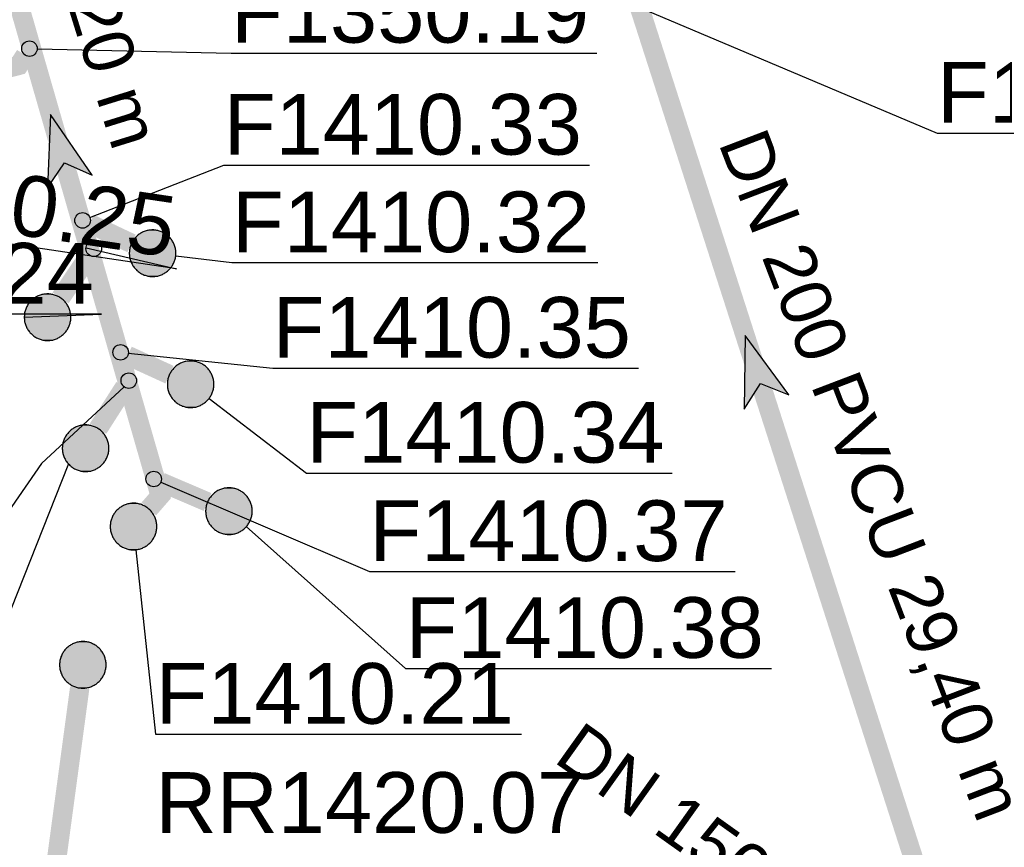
# Model space of a CAD drawing. Extents: x 356718 to 357658, y 5762241 to 5762615.
# Tile 148 of 157: x 357338 to 357351, y 5762483 to 5762493. Entities that reach past the tile are written whole.
import ezdxf
from ezdxf.enums import TextEntityAlignment as Align

# ---------------------------------------------------------------- set-up
doc = ezdxf.new("R2010")
doc.units = 0
doc.header["$MEASUREMENT"] = 0
for name, pattern in [('AUSGEZOGEN', [0]), ('GESTRICHELT2', [4, 2, -2]), ('STRICHPUNKT', [5, 2, -1, 1, -1])]:
    doc.linetypes.add(name, pattern=pattern)
doc.layers.get('0').update_dxf_attribs({"linetype": 'AUSGEZOGEN'})
for name, color, linetype, true_color in [('111_00131_Symbol', 7, 'AUSGEZOGEN', 0x000000), ('114_00133_Schachtnummer', 7, 'AUSGEZOGEN', 0x000000), ('121_10397_Haltungen_Regenwasser', 5, 'GESTRICHELT2', 0x0000ff), ('121_10398_Haltungen_Schmutzwass', 7, 'AUSGEZOGEN', 0x800000), ('121_10399_Haltungen_Mischwasser', 6, 'STRICHPUNKT', 0xff00ff), ('123_00137_Fliessrichtungspfeil', 7, 'AUSGEZOGEN', 0x000000), ('124_00118_Standard__Laenge___10', 7, 'AUSGEZOGEN', 0x000000), ('124_10626_Standard__Laenge____1', 7, 'AUSGEZOGEN', 0x000000)]:
    doc.layers.add(name, color=color, linetype=linetype, true_color=true_color)
doc.styles.add('ARIAL', font='arial.ttf', dxfattribs={"height": 1.5})

# ---------------------------------------------------------------- blocks, each defined once
blk = doc.blocks.new('RR')
at = {"color": 0, "linetype": 'AUSGEZOGEN'}
blk.add_lwpolyline([(0.3, 0), (0.3, 0.013), (0.299, 0.025), (0.298, 0.038), (0.296, 0.05), (0.293, 0.063), (0.29, 0.075), (0.287, 0.087), (0.283, 0.099), (0.279, 0.111), (0.274, 0.123), (0.268, 0.134), (0.262, 0.145), (0.256, 0.156), (0.249, 0.167), (0.242, 0.177), (0.234, 0.187), (0.226, 0.197), (0.218, 0.206), (0.209, 0.215), (0.199, 0.224), (0.19, 0.232), (0.18, 0.24), (0.17, 0.247), (0.159, 0.254), (0.148, 0.261), (0.137, 0.267), (0.126, 0.272), (0.114, 0.277), (0.102, 0.282), (0.09, 0.286), (0.078, 0.29), (0.066, 0.293), (0.053, 0.295), (0.041, 0.297), (0.028, 0.299), (0.016, 0.3), (0.003, 0.3), (-0.009, 0.3), (-0.022, 0.299), (-0.035, 0.298), (-0.047, 0.296), (-0.06, 0.294), (-0.072, 0.291), (-0.084, 0.288), (-0.096, 0.284), (-0.108, 0.28), (-0.12, 0.275), (-0.131, 0.27), (-0.143, 0.264), (-0.154, 0.258), (-0.164, 0.251), (-0.175, 0.244), (-0.185, 0.236), (-0.195, 0.228), (-0.204, 0.22), (-0.213, 0.211), (-0.222, 0.202), (-0.23, 0.192), (-0.238, 0.182), (-0.246, 0.172), (-0.253, 0.162), (-0.259, 0.151), (-0.265, 0.14), (-0.271, 0.129), (-0.276, 0.117), (-0.281, 0.105), (-0.285, 0.093), (-0.289, 0.081), (-0.292, 0.069), (-0.295, 0.057), (-0.297, 0.044), (-0.298, 0.032), (-0.299, 0.019), (-0.3, 0.006), (-0.3, -0.006), (-0.299, -0.019), (-0.298, -0.032), (-0.297, -0.044), (-0.295, -0.057), (-0.292, -0.069), (-0.289, -0.081), (-0.285, -0.093), (-0.281, -0.105), (-0.276, -0.117), (-0.271, -0.129), (-0.265, -0.14), (-0.259, -0.151), (-0.253, -0.162), (-0.246, -0.172), (-0.238, -0.182), (-0.23, -0.192), (-0.222, -0.202), (-0.213, -0.211), (-0.204, -0.22), (-0.195, -0.228), (-0.185, -0.236), (-0.175, -0.244), (-0.164, -0.251), (-0.154, -0.258), (-0.143, -0.264), (-0.131, -0.27), (-0.12, -0.275), (-0.108, -0.28), (-0.096, -0.284), (-0.084, -0.288), (-0.072, -0.291), (-0.06, -0.294), (-0.047, -0.296), (-0.035, -0.298), (-0.022, -0.299), (-0.009, -0.3), (0.003, -0.3), (0.016, -0.3), (0.028, -0.299), (0.041, -0.297), (0.053, -0.295), (0.066, -0.293), (0.078, -0.29), (0.09, -0.286), (0.102, -0.282), (0.114, -0.277), (0.126, -0.272), (0.137, -0.267), (0.148, -0.261), (0.159, -0.254), (0.17, -0.247), (0.18, -0.24), (0.19, -0.232), (0.199, -0.224), (0.209, -0.215), (0.218, -0.206), (0.226, -0.197), (0.234, -0.187), (0.242, -0.177), (0.249, -0.167), (0.256, -0.156), (0.262, -0.145), (0.268, -0.134), (0.274, -0.123), (0.279, -0.111), (0.283, -0.099), (0.287, -0.087), (0.29, -0.075), (0.293, -0.063), (0.296, -0.05), (0.298, -0.038), (0.299, -0.025), (0.3, -0.013), (0.3, 0), (0.3, 0)], close=True, dxfattribs=at)
blk.add_lwpolyline([(0.3, 0), (0.3, 0.013), (0.299, 0.025), (0.298, 0.038), (0.296, 0.05), (0.293, 0.063), (0.29, 0.075), (0.287, 0.087), (0.283, 0.099), (0.279, 0.111), (0.274, 0.123), (0.268, 0.134), (0.262, 0.145), (0.256, 0.156), (0.249, 0.167), (0.242, 0.177), (0.234, 0.187), (0.226, 0.197), (0.218, 0.206), (0.209, 0.215), (0.199, 0.224), (0.19, 0.232), (0.18, 0.24), (0.17, 0.247), (0.159, 0.254), (0.148, 0.261), (0.137, 0.267), (0.126, 0.272), (0.114, 0.277), (0.102, 0.282), (0.09, 0.286), (0.078, 0.29), (0.066, 0.293), (0.053, 0.295), (0.041, 0.297), (0.028, 0.299), (0.016, 0.3), (0.003, 0.3), (-0.009, 0.3), (-0.022, 0.299), (-0.035, 0.298), (-0.047, 0.296), (-0.06, 0.294), (-0.072, 0.291), (-0.084, 0.288), (-0.096, 0.284), (-0.108, 0.28), (-0.12, 0.275), (-0.131, 0.27), (-0.143, 0.264), (-0.154, 0.258), (-0.164, 0.251), (-0.175, 0.244), (-0.185, 0.236), (-0.195, 0.228), (-0.204, 0.22), (-0.213, 0.211), (-0.222, 0.202), (-0.23, 0.192), (-0.238, 0.182), (-0.246, 0.172), (-0.253, 0.162), (-0.259, 0.151), (-0.265, 0.14), (-0.271, 0.129), (-0.276, 0.117), (-0.281, 0.105), (-0.285, 0.093), (-0.289, 0.081), (-0.292, 0.069), (-0.295, 0.057), (-0.297, 0.044), (-0.298, 0.032), (-0.299, 0.019), (-0.3, 0.006), (-0.3, -0.006), (-0.299, -0.019), (-0.298, -0.032), (-0.297, -0.044), (-0.295, -0.057), (-0.292, -0.069), (-0.289, -0.081), (-0.285, -0.093), (-0.281, -0.105), (-0.276, -0.117), (-0.271, -0.129), (-0.265, -0.14), (-0.259, -0.151), (-0.253, -0.162), (-0.246, -0.172), (-0.238, -0.182), (-0.23, -0.192), (-0.222, -0.202), (-0.213, -0.211), (-0.204, -0.22), (-0.195, -0.228), (-0.185, -0.236), (-0.175, -0.244), (-0.164, -0.251), (-0.154, -0.258), (-0.143, -0.264), (-0.131, -0.27), (-0.12, -0.275), (-0.108, -0.28), (-0.096, -0.284), (-0.084, -0.288), (-0.072, -0.291), (-0.06, -0.294), (-0.047, -0.296), (-0.035, -0.298), (-0.022, -0.299), (-0.009, -0.3), (0.003, -0.3), (0.016, -0.3), (0.028, -0.299), (0.041, -0.297), (0.053, -0.295), (0.066, -0.293), (0.078, -0.29), (0.09, -0.286), (0.102, -0.282), (0.114, -0.277), (0.126, -0.272), (0.137, -0.267), (0.148, -0.261), (0.159, -0.254), (0.17, -0.247), (0.18, -0.24), (0.19, -0.232), (0.199, -0.224), (0.209, -0.215), (0.218, -0.206), (0.226, -0.197), (0.234, -0.187), (0.242, -0.177), (0.249, -0.167), (0.256, -0.156), (0.262, -0.145), (0.268, -0.134), (0.274, -0.123), (0.279, -0.111), (0.283, -0.099), (0.287, -0.087), (0.29, -0.075), (0.293, -0.063), (0.296, -0.05), (0.298, -0.038), (0.299, -0.025), (0.3, -0.013), (0.3, 0), (0.3, 0)], close=True, dxfattribs=at)
at = {"color": 0}
for points in [[(-0.164, 0.251), (0.164, 0.251), (-0.159, 0.254)], [(-0.164, 0.251), (0.164, 0.251), (-0.159, 0.254)], [(-0.159, 0.254), (0.159, 0.254), (-0.154, 0.258)], [(-0.159, 0.254), (0.159, 0.254), (-0.154, 0.258)], [(0.164, 0.251), (-0.159, 0.254), (0.159, 0.254)], [(0.164, 0.251), (-0.159, 0.254), (0.159, 0.254)], [(-0.154, 0.258), (0.154, 0.258), (-0.148, 0.261)], [(-0.154, 0.258), (0.154, 0.258), (-0.148, 0.261)], [(0.159, 0.254), (-0.154, 0.258), (0.154, 0.258)], [(0.159, 0.254), (-0.154, 0.258), (0.154, 0.258)], [(-0.148, 0.261), (0.148, 0.261), (-0.143, 0.264)], [(-0.148, 0.261), (0.148, 0.261), (-0.143, 0.264)], [(0.154, 0.258), (-0.148, 0.261), (0.148, 0.261)], [(0.154, 0.258), (-0.148, 0.261), (0.148, 0.261)], [(-0.143, 0.264), (0.142, 0.264), (-0.137, 0.267)], [(-0.143, 0.264), (0.142, 0.264), (-0.137, 0.267)], [(0.148, 0.261), (-0.143, 0.264), (0.142, 0.264)], [(0.148, 0.261), (-0.143, 0.264), (0.142, 0.264)], [(-0.137, 0.267), (0.137, 0.267), (-0.131, 0.27)], [(-0.137, 0.267), (0.137, 0.267), (-0.131, 0.27)], [(0.142, 0.264), (-0.137, 0.267), (0.137, 0.267)], [(0.142, 0.264), (-0.137, 0.267), (0.137, 0.267)], [(-0.131, 0.27), (0.131, 0.27), (-0.126, 0.272)], [(-0.131, 0.27), (0.131, 0.27), (-0.126, 0.272)], [(0.137, 0.267), (-0.131, 0.27), (0.131, 0.27)], [(0.137, 0.267), (-0.131, 0.27), (0.131, 0.27)], [(-0.126, 0.272), (0.126, 0.272), (-0.12, 0.275)], [(-0.126, 0.272), (0.126, 0.272), (-0.12, 0.275)], [(0.131, 0.27), (-0.126, 0.272), (0.126, 0.272)], [(0.131, 0.27), (-0.126, 0.272), (0.126, 0.272)], [(-0.12, 0.275), (0.12, 0.275), (-0.114, 0.277)], [(-0.12, 0.275), (0.12, 0.275), (-0.114, 0.277)], [(0.126, 0.272), (-0.12, 0.275), (0.12, 0.275)], [(0.126, 0.272), (-0.12, 0.275), (0.12, 0.275)], [(-0.114, 0.277), (0.114, 0.277), (-0.108, 0.28)], [(-0.114, 0.277), (0.114, 0.277), (-0.108, 0.28)], [(0.12, 0.275), (-0.114, 0.277), (0.114, 0.277)], [(0.12, 0.275), (-0.114, 0.277), (0.114, 0.277)], [(-0.108, 0.28), (0.108, 0.28), (-0.102, 0.282)], [(-0.108, 0.28), (0.108, 0.28), (-0.102, 0.282)], [(0.114, 0.277), (-0.108, 0.28), (0.108, 0.28)], [(0.114, 0.277), (-0.108, 0.28), (0.108, 0.28)], [(-0.102, 0.282), (0.102, 0.282), (-0.096, 0.284)], [(-0.102, 0.282), (0.102, 0.282), (-0.096, 0.284)], [(0.108, 0.28), (-0.102, 0.282), (0.102, 0.282)], [(0.108, 0.28), (-0.102, 0.282), (0.102, 0.282)], [(-0.096, 0.284), (0.096, 0.284), (-0.09, 0.286)], [(-0.096, 0.284), (0.096, 0.284), (-0.09, 0.286)], [(0.102, 0.282), (-0.096, 0.284), (0.096, 0.284)], [(0.102, 0.282), (-0.096, 0.284), (0.096, 0.284)], [(-0.09, 0.286), (0.09, 0.286), (-0.084, 0.288)], [(-0.09, 0.286), (0.09, 0.286), (-0.084, 0.288)], [(0.096, 0.284), (-0.09, 0.286), (0.09, 0.286)], [(0.096, 0.284), (-0.09, 0.286), (0.09, 0.286)], [(-0.084, 0.288), (0.084, 0.288), (-0.078, 0.29)], [(-0.084, 0.288), (0.084, 0.288), (-0.078, 0.29)], [(0.09, 0.286), (-0.084, 0.288), (0.084, 0.288)], [(0.09, 0.286), (-0.084, 0.288), (0.084, 0.288)], [(-0.078, 0.29), (0.078, 0.29), (-0.072, 0.291)], [(-0.078, 0.29), (0.078, 0.29), (-0.072, 0.291)], [(0.084, 0.288), (-0.078, 0.29), (0.078, 0.29)], [(0.084, 0.288), (-0.078, 0.29), (0.078, 0.29)], [(-0.072, 0.291), (0.072, 0.291), (-0.066, 0.293)], [(-0.072, 0.291), (0.072, 0.291), (-0.066, 0.293)], [(0.078, 0.29), (-0.072, 0.291), (0.072, 0.291)], [(0.078, 0.29), (-0.072, 0.291), (0.072, 0.291)], [(-0.066, 0.293), (0.066, 0.293), (-0.06, 0.294)], [(-0.066, 0.293), (0.066, 0.293), (-0.06, 0.294)], [(0.072, 0.291), (-0.066, 0.293), (0.066, 0.293)], [(0.072, 0.291), (-0.066, 0.293), (0.066, 0.293)], [(-0.06, 0.294), (0.059, 0.294), (-0.053, 0.295)], [(-0.06, 0.294), (0.059, 0.294), (-0.053, 0.295)], [(0.066, 0.293), (-0.06, 0.294), (0.059, 0.294)], [(0.066, 0.293), (-0.06, 0.294), (0.059, 0.294)], [(-0.053, 0.295), (0.053, 0.295), (-0.047, 0.296)], [(-0.053, 0.295), (0.053, 0.295), (-0.047, 0.296)], [(0.059, 0.294), (-0.053, 0.295), (0.053, 0.295)], [(0.059, 0.294), (-0.053, 0.295), (0.053, 0.295)], [(-0.047, 0.296), (0.047, 0.296), (-0.04, 0.297)], [(-0.047, 0.296), (0.047, 0.296), (-0.04, 0.297)], [(0.053, 0.295), (-0.047, 0.296), (0.047, 0.296)], [(0.053, 0.295), (-0.047, 0.296), (0.047, 0.296)], [(-0.04, 0.297), (0.041, 0.297), (-0.035, 0.298)], [(-0.04, 0.297), (0.041, 0.297), (-0.035, 0.298)], [(0.047, 0.296), (-0.04, 0.297), (0.041, 0.297)], [(0.047, 0.296), (-0.04, 0.297), (0.041, 0.297)], [(-0.035, 0.298), (0.034, 0.298), (-0.028, 0.299)], [(-0.035, 0.298), (0.034, 0.298), (-0.028, 0.299)], [(0.041, 0.297), (-0.035, 0.298), (0.034, 0.298)], [(0.041, 0.297), (-0.035, 0.298), (0.034, 0.298)], [(0.034, 0.298), (-0.028, 0.299), (0.028, 0.299)], [(-0.028, 0.299), (0.028, 0.299), (-0.022, 0.299)], [(0.034, 0.298), (-0.028, 0.299), (0.028, 0.299)], [(-0.028, 0.299), (0.028, 0.299), (-0.022, 0.299)], [(-0.022, 0.299), (0.021, 0.299), (-0.015, 0.3)], [(-0.022, 0.299), (0.021, 0.299), (-0.015, 0.3)], [(0.028, 0.299), (-0.022, 0.299), (0.021, 0.299)], [(0.028, 0.299), (-0.022, 0.299), (0.021, 0.299)], [(0.021, 0.299), (-0.015, 0.3), (0.016, 0.3)], [(-0.015, 0.3), (0.016, 0.3), (-0.009, 0.3)], [(0.021, 0.299), (-0.015, 0.3), (0.016, 0.3)], [(-0.015, 0.3), (0.016, 0.3), (-0.009, 0.3)], [(0.016, 0.3), (-0.009, 0.3), (0.007, 0.3)], [(-0.009, 0.3), (0.007, 0.3), (0.003, 0.3)], [(0.016, 0.3), (-0.009, 0.3), (0.007, 0.3)], [(-0.009, 0.3), (0.007, 0.3), (0.003, 0.3)], [(-0.274, 0.123), (0.274, 0.123), (-0.271, 0.129)], [(-0.274, 0.123), (0.274, 0.123), (-0.271, 0.129)], [(-0.271, 0.129), (0.271, 0.129), (-0.268, 0.134)], [(-0.271, 0.129), (0.271, 0.129), (-0.268, 0.134)], [(0.274, 0.123), (-0.271, 0.129), (0.271, 0.129)], [(0.274, 0.123), (-0.271, 0.129), (0.271, 0.129)], [(-0.268, 0.134), (0.268, 0.134), (-0.265, 0.14)], [(-0.268, 0.134), (0.268, 0.134), (-0.265, 0.14)], [(0.271, 0.129), (-0.268, 0.134), (0.268, 0.134)], [(0.271, 0.129), (-0.268, 0.134), (0.268, 0.134)], [(-0.265, 0.14), (0.265, 0.14), (-0.262, 0.145)], [(-0.265, 0.14), (0.265, 0.14), (-0.262, 0.145)], [(0.268, 0.134), (-0.265, 0.14), (0.265, 0.14)], [(0.268, 0.134), (-0.265, 0.14), (0.265, 0.14)], [(-0.262, 0.145), (0.262, 0.145), (-0.259, 0.151)], [(-0.262, 0.145), (0.262, 0.145), (-0.259, 0.151)], [(0.265, 0.14), (-0.262, 0.145), (0.262, 0.145)], [(0.265, 0.14), (-0.262, 0.145), (0.262, 0.145)], [(-0.259, 0.151), (0.259, 0.151), (-0.256, 0.156)], [(-0.259, 0.151), (0.259, 0.151), (-0.256, 0.156)], [(0.262, 0.145), (-0.259, 0.151), (0.259, 0.151)], [(0.262, 0.145), (-0.259, 0.151), (0.259, 0.151)], [(-0.256, 0.156), (0.256, 0.156), (-0.253, 0.162)], [(-0.256, 0.156), (0.256, 0.156), (-0.253, 0.162)], [(0.259, 0.151), (-0.256, 0.156), (0.256, 0.156)], [(0.259, 0.151), (-0.256, 0.156), (0.256, 0.156)], [(-0.253, 0.162), (0.253, 0.162), (-0.249, 0.167)], [(-0.253, 0.162), (0.253, 0.162), (-0.249, 0.167)], [(0.256, 0.156), (-0.253, 0.162), (0.253, 0.162)], [(0.256, 0.156), (-0.253, 0.162), (0.253, 0.162)], [(-0.249, 0.167), (0.249, 0.167), (-0.246, 0.172)], [(-0.249, 0.167), (0.249, 0.167), (-0.246, 0.172)], [(0.253, 0.162), (-0.249, 0.167), (0.249, 0.167)], [(0.253, 0.162), (-0.249, 0.167), (0.249, 0.167)], [(-0.246, 0.172), (0.246, 0.172), (-0.242, 0.177)], [(-0.246, 0.172), (0.246, 0.172), (-0.242, 0.177)], [(0.249, 0.167), (-0.246, 0.172), (0.246, 0.172)], [(0.249, 0.167), (-0.246, 0.172), (0.246, 0.172)], [(-0.242, 0.177), (0.242, 0.177), (-0.238, 0.182)], [(-0.242, 0.177), (0.242, 0.177), (-0.238, 0.182)], [(0.246, 0.172), (-0.242, 0.177), (0.242, 0.177)], [(0.246, 0.172), (-0.242, 0.177), (0.242, 0.177)], [(-0.238, 0.182), (0.238, 0.182), (-0.234, 0.187)], [(-0.238, 0.182), (0.238, 0.182), (-0.234, 0.187)], [(0.242, 0.177), (-0.238, 0.182), (0.238, 0.182)], [(0.242, 0.177), (-0.238, 0.182), (0.238, 0.182)], [(-0.234, 0.187), (0.234, 0.187), (-0.23, 0.192)], [(-0.234, 0.187), (0.234, 0.187), (-0.23, 0.192)], [(0.238, 0.182), (-0.234, 0.187), (0.234, 0.187)], [(0.238, 0.182), (-0.234, 0.187), (0.234, 0.187)], [(-0.23, 0.192), (0.23, 0.192), (-0.226, 0.197)], [(-0.23, 0.192), (0.23, 0.192), (-0.226, 0.197)], [(0.234, 0.187), (-0.23, 0.192), (0.23, 0.192)], [(0.234, 0.187), (-0.23, 0.192), (0.23, 0.192)], [(-0.226, 0.197), (0.226, 0.197), (-0.222, 0.202)], [(-0.226, 0.197), (0.226, 0.197), (-0.222, 0.202)], [(0.23, 0.192), (-0.226, 0.197), (0.226, 0.197)], [(0.23, 0.192), (-0.226, 0.197), (0.226, 0.197)], [(-0.222, 0.202), (0.222, 0.202), (-0.218, 0.206)], [(-0.222, 0.202), (0.222, 0.202), (-0.218, 0.206)], [(0.226, 0.197), (-0.222, 0.202), (0.222, 0.202)], [(0.226, 0.197), (-0.222, 0.202), (0.222, 0.202)], [(-0.218, 0.206), (0.218, 0.206), (-0.213, 0.211)], [(-0.218, 0.206), (0.218, 0.206), (-0.213, 0.211)], [(0.222, 0.202), (-0.218, 0.206), (0.218, 0.206)], [(0.222, 0.202), (-0.218, 0.206), (0.218, 0.206)], [(-0.213, 0.211), (0.213, 0.211), (-0.209, 0.215)], [(-0.213, 0.211), (0.213, 0.211), (-0.209, 0.215)], [(0.218, 0.206), (-0.213, 0.211), (0.213, 0.211)], [(0.218, 0.206), (-0.213, 0.211), (0.213, 0.211)], [(-0.209, 0.215), (0.209, 0.215), (-0.204, 0.22)], [(-0.209, 0.215), (0.209, 0.215), (-0.204, 0.22)], [(0.213, 0.211), (-0.209, 0.215), (0.209, 0.215)], [(0.213, 0.211), (-0.209, 0.215), (0.209, 0.215)], [(-0.204, 0.22), (0.204, 0.22), (-0.199, 0.224)], [(-0.204, 0.22), (0.204, 0.22), (-0.199, 0.224)], [(0.209, 0.215), (-0.204, 0.22), (0.204, 0.22)], [(0.209, 0.215), (-0.204, 0.22), (0.204, 0.22)], [(-0.199, 0.224), (0.199, 0.224), (-0.195, 0.228)], [(-0.199, 0.224), (0.199, 0.224), (-0.195, 0.228)], [(0.204, 0.22), (-0.199, 0.224), (0.199, 0.224)], [(0.204, 0.22), (-0.199, 0.224), (0.199, 0.224)], [(-0.195, 0.228), (0.195, 0.228), (-0.19, 0.232)], [(-0.195, 0.228), (0.195, 0.228), (-0.19, 0.232)], [(0.199, 0.224), (-0.195, 0.228), (0.195, 0.228)], [(0.199, 0.224), (-0.195, 0.228), (0.195, 0.228)], [(-0.19, 0.232), (0.19, 0.232), (-0.185, 0.236)], [(-0.19, 0.232), (0.19, 0.232), (-0.185, 0.236)], [(0.195, 0.228), (-0.19, 0.232), (0.19, 0.232)], [(0.195, 0.228), (-0.19, 0.232), (0.19, 0.232)], [(-0.185, 0.236), (0.185, 0.236), (-0.18, 0.24)], [(-0.185, 0.236), (0.185, 0.236), (-0.18, 0.24)], [(0.19, 0.232), (-0.185, 0.236), (0.185, 0.236)], [(0.19, 0.232), (-0.185, 0.236), (0.185, 0.236)], [(-0.18, 0.24), (0.18, 0.24), (-0.175, 0.244)], [(-0.18, 0.24), (0.18, 0.24), (-0.175, 0.244)], [(0.185, 0.236), (-0.18, 0.24), (0.18, 0.24)], [(0.185, 0.236), (-0.18, 0.24), (0.18, 0.24)], [(-0.175, 0.244), (0.175, 0.244), (-0.169, 0.247)], [(-0.175, 0.244), (0.175, 0.244), (-0.169, 0.247)], [(0.18, 0.24), (-0.175, 0.244), (0.175, 0.244)], [(0.18, 0.24), (-0.175, 0.244), (0.175, 0.244)], [(-0.169, 0.247), (0.17, 0.247), (-0.164, 0.251)], [(-0.169, 0.247), (0.17, 0.247), (-0.164, 0.251)], [(0.175, 0.244), (-0.169, 0.247), (0.17, 0.247)], [(0.175, 0.244), (-0.169, 0.247), (0.17, 0.247)], [(0.17, 0.247), (-0.164, 0.251), (0.164, 0.251)], [(0.17, 0.247), (-0.164, 0.251), (0.164, 0.251)], [(-0.3, 0.013), (0.3, 0.013), (-0.299, 0.019)], [(-0.3, 0.013), (0.3, 0.013), (-0.299, 0.019)], [(-0.3, 0.006), (0.3, 0.006), (-0.3, 0.013)], [(0.3, 0.006), (-0.3, 0.013), (0.3, 0.013)], [(-0.3, 0.006), (0.3, 0.006), (-0.3, 0.013)], [(0.3, 0.006), (-0.3, 0.013), (0.3, 0.013)], [(-0.3, 0), (0.3, 0), (-0.3, 0.006)], [(0.3, 0), (-0.3, 0.006), (0.3, 0.006)], [(-0.3, 0), (0.3, 0), (-0.3, 0.006)], [(0.3, 0), (-0.3, 0.006), (0.3, 0.006)], [(0.3, -0.006), (-0.3, -0.006), (0.3, 0)], [(-0.3, -0.006), (0.3, 0), (-0.3, 0)], [(0.3, -0.006), (-0.3, -0.006), (0.3, 0)], [(-0.3, -0.006), (0.3, 0), (-0.3, 0)], [(-0.299, 0.025), (0.299, 0.025), (-0.298, 0.032)], [(-0.299, 0.025), (0.299, 0.025), (-0.298, 0.032)], [(-0.299, 0.019), (0.299, 0.019), (-0.299, 0.025)], [(0.299, 0.019), (-0.299, 0.025), (0.299, 0.025)], [(-0.299, 0.019), (0.299, 0.019), (-0.299, 0.025)], [(0.299, 0.019), (-0.299, 0.025), (0.299, 0.025)], [(0.3, 0.013), (-0.299, 0.019), (0.299, 0.019)], [(0.3, 0.013), (-0.299, 0.019), (0.299, 0.019)], [(-0.298, 0.038), (0.298, 0.038), (-0.297, 0.044)], [(-0.298, 0.038), (0.298, 0.038), (-0.297, 0.044)], [(-0.298, 0.032), (0.298, 0.032), (-0.298, 0.038)], [(0.298, 0.032), (-0.298, 0.038), (0.298, 0.038)], [(-0.298, 0.032), (0.298, 0.032), (-0.298, 0.038)], [(0.298, 0.032), (-0.298, 0.038), (0.298, 0.038)], [(0.299, 0.025), (-0.298, 0.032), (0.298, 0.032)], [(0.299, 0.025), (-0.298, 0.032), (0.298, 0.032)], [(-0.297, 0.044), (0.297, 0.044), (-0.296, 0.05)], [(-0.297, 0.044), (0.297, 0.044), (-0.296, 0.05)], [(0.298, 0.038), (-0.297, 0.044), (0.297, 0.044)], [(0.298, 0.038), (-0.297, 0.044), (0.297, 0.044)], [(-0.296, 0.05), (0.296, 0.05), (-0.295, 0.057)], [(-0.296, 0.05), (0.296, 0.05), (-0.295, 0.057)], [(0.297, 0.044), (-0.296, 0.05), (0.296, 0.05)], [(0.297, 0.044), (-0.296, 0.05), (0.296, 0.05)], [(-0.295, 0.057), (0.295, 0.057), (-0.293, 0.063)], [(-0.295, 0.057), (0.295, 0.057), (-0.293, 0.063)], [(0.296, 0.05), (-0.295, 0.057), (0.295, 0.057)], [(0.296, 0.05), (-0.295, 0.057), (0.295, 0.057)], [(-0.293, 0.063), (0.293, 0.063), (-0.292, 0.069)], [(-0.293, 0.063), (0.293, 0.063), (-0.292, 0.069)], [(0.295, 0.057), (-0.293, 0.063), (0.293, 0.063)], [(0.295, 0.057), (-0.293, 0.063), (0.293, 0.063)], [(-0.292, 0.069), (0.292, 0.069), (-0.29, 0.075)], [(-0.292, 0.069), (0.292, 0.069), (-0.29, 0.075)], [(0.293, 0.063), (-0.292, 0.069), (0.292, 0.069)], [(0.293, 0.063), (-0.292, 0.069), (0.292, 0.069)], [(-0.29, 0.075), (0.29, 0.075), (-0.289, 0.081)], [(-0.29, 0.075), (0.29, 0.075), (-0.289, 0.081)], [(0.292, 0.069), (-0.29, 0.075), (0.29, 0.075)], [(0.292, 0.069), (-0.29, 0.075), (0.29, 0.075)], [(-0.289, 0.081), (0.289, 0.081), (-0.287, 0.087)], [(-0.289, 0.081), (0.289, 0.081), (-0.287, 0.087)], [(0.29, 0.075), (-0.289, 0.081), (0.289, 0.081)], [(0.29, 0.075), (-0.289, 0.081), (0.289, 0.081)], [(-0.287, 0.087), (0.287, 0.087), (-0.285, 0.093)], [(-0.287, 0.087), (0.287, 0.087), (-0.285, 0.093)], [(0.289, 0.081), (-0.287, 0.087), (0.287, 0.087)], [(0.289, 0.081), (-0.287, 0.087), (0.287, 0.087)], [(-0.285, 0.093), (0.285, 0.093), (-0.283, 0.099)], [(-0.285, 0.093), (0.285, 0.093), (-0.283, 0.099)], [(0.287, 0.087), (-0.285, 0.093), (0.285, 0.093)], [(0.287, 0.087), (-0.285, 0.093), (0.285, 0.093)], [(-0.283, 0.099), (0.283, 0.099), (-0.281, 0.105)], [(-0.283, 0.099), (0.283, 0.099), (-0.281, 0.105)], [(0.285, 0.093), (-0.283, 0.099), (0.283, 0.099)], [(0.285, 0.093), (-0.283, 0.099), (0.283, 0.099)], [(-0.281, 0.105), (0.281, 0.105), (-0.279, 0.111)], [(-0.281, 0.105), (0.281, 0.105), (-0.279, 0.111)], [(0.283, 0.099), (-0.281, 0.105), (0.281, 0.105)], [(0.283, 0.099), (-0.281, 0.105), (0.281, 0.105)], [(-0.279, 0.111), (0.279, 0.111), (-0.276, 0.117)], [(-0.279, 0.111), (0.279, 0.111), (-0.276, 0.117)], [(0.281, 0.105), (-0.279, 0.111), (0.279, 0.111)], [(0.281, 0.105), (-0.279, 0.111), (0.279, 0.111)], [(-0.276, 0.117), (0.276, 0.117), (-0.274, 0.123)], [(-0.276, 0.117), (0.276, 0.117), (-0.274, 0.123)], [(0.279, 0.111), (-0.276, 0.117), (0.276, 0.117)], [(0.279, 0.111), (-0.276, 0.117), (0.276, 0.117)], [(0.276, 0.117), (-0.274, 0.123), (0.274, 0.123)], [(0.276, 0.117), (-0.274, 0.123), (0.274, 0.123)], [(0.3, 0), (0.3, 0), (0.3, 0)], [(0.3, 0), (0.3, 0), (0.3, 0)], [(0.3, 0), (0.3, 0), (0.3, 0)], [(0.3, 0), (0.3, 0), (0.3, 0)], [(0.3, -0.013), (-0.3, -0.013), (0.3, -0.006)], [(-0.3, -0.013), (0.3, -0.006), (-0.3, -0.006)], [(0.3, -0.013), (-0.3, -0.013), (0.3, -0.006)], [(-0.3, -0.013), (0.3, -0.006), (-0.3, -0.006)], [(-0.299, -0.019), (0.3, -0.013), (-0.3, -0.013)], [(-0.299, -0.019), (0.3, -0.013), (-0.3, -0.013)], [(0.299, -0.019), (-0.299, -0.019), (0.3, -0.013)], [(0.299, -0.019), (-0.299, -0.019), (0.3, -0.013)], [(0.299, -0.025), (-0.299, -0.025), (0.299, -0.019)], [(-0.299, -0.025), (0.299, -0.019), (-0.299, -0.019)], [(0.299, -0.025), (-0.299, -0.025), (0.299, -0.019)], [(-0.299, -0.025), (0.299, -0.019), (-0.299, -0.019)], [(-0.298, -0.032), (0.299, -0.025), (-0.299, -0.025)], [(-0.298, -0.032), (0.299, -0.025), (-0.299, -0.025)], [(0.298, -0.032), (-0.298, -0.032), (0.299, -0.025)], [(0.298, -0.032), (-0.298, -0.032), (0.299, -0.025)], [(0.298, -0.038), (-0.298, -0.038), (0.298, -0.032)], [(-0.298, -0.038), (0.298, -0.032), (-0.298, -0.032)], [(0.298, -0.038), (-0.298, -0.038), (0.298, -0.032)], [(-0.298, -0.038), (0.298, -0.032), (-0.298, -0.032)], [(-0.297, -0.044), (0.298, -0.038), (-0.298, -0.038)], [(-0.297, -0.044), (0.298, -0.038), (-0.298, -0.038)], [(0.297, -0.044), (-0.297, -0.044), (0.298, -0.038)], [(0.297, -0.044), (-0.297, -0.044), (0.298, -0.038)], [(-0.296, -0.05), (0.297, -0.044), (-0.297, -0.044)], [(-0.296, -0.05), (0.297, -0.044), (-0.297, -0.044)], [(0.296, -0.05), (-0.296, -0.05), (0.297, -0.044)], [(0.296, -0.05), (-0.296, -0.05), (0.297, -0.044)], [(-0.295, -0.057), (0.296, -0.05), (-0.296, -0.05)], [(-0.295, -0.057), (0.296, -0.05), (-0.296, -0.05)], [(0.295, -0.057), (-0.295, -0.057), (0.296, -0.05)], [(0.295, -0.057), (-0.295, -0.057), (0.296, -0.05)], [(-0.293, -0.063), (0.295, -0.057), (-0.295, -0.057)], [(-0.293, -0.063), (0.295, -0.057), (-0.295, -0.057)], [(0.293, -0.063), (-0.293, -0.063), (0.295, -0.057)], [(0.293, -0.063), (-0.293, -0.063), (0.295, -0.057)], [(-0.292, -0.069), (0.293, -0.063), (-0.293, -0.063)], [(-0.292, -0.069), (0.293, -0.063), (-0.293, -0.063)], [(0.292, -0.069), (-0.292, -0.069), (0.293, -0.063)], [(0.292, -0.069), (-0.292, -0.069), (0.293, -0.063)], [(-0.29, -0.075), (0.292, -0.069), (-0.292, -0.069)], [(-0.29, -0.075), (0.292, -0.069), (-0.292, -0.069)], [(0.29, -0.075), (-0.29, -0.075), (0.292, -0.069)], [(0.29, -0.075), (-0.29, -0.075), (0.292, -0.069)], [(-0.289, -0.081), (0.29, -0.075), (-0.29, -0.075)], [(-0.289, -0.081), (0.29, -0.075), (-0.29, -0.075)], [(0.289, -0.081), (-0.289, -0.081), (0.29, -0.075)], [(0.289, -0.081), (-0.289, -0.081), (0.29, -0.075)], [(-0.287, -0.087), (0.289, -0.081), (-0.289, -0.081)], [(-0.287, -0.087), (0.289, -0.081), (-0.289, -0.081)], [(0.287, -0.087), (-0.287, -0.087), (0.289, -0.081)], [(0.287, -0.087), (-0.287, -0.087), (0.289, -0.081)], [(-0.285, -0.093), (0.287, -0.087), (-0.287, -0.087)], [(-0.285, -0.093), (0.287, -0.087), (-0.287, -0.087)], [(0.285, -0.093), (-0.285, -0.093), (0.287, -0.087)], [(0.285, -0.093), (-0.285, -0.093), (0.287, -0.087)], [(-0.283, -0.099), (0.285, -0.093), (-0.285, -0.093)], [(-0.283, -0.099), (0.285, -0.093), (-0.285, -0.093)], [(0.283, -0.099), (-0.283, -0.099), (0.285, -0.093)], [(0.283, -0.099), (-0.283, -0.099), (0.285, -0.093)], [(-0.281, -0.105), (0.283, -0.099), (-0.283, -0.099)], [(-0.281, -0.105), (0.283, -0.099), (-0.283, -0.099)], [(0.281, -0.105), (-0.281, -0.105), (0.283, -0.099)], [(0.281, -0.105), (-0.281, -0.105), (0.283, -0.099)], [(-0.279, -0.111), (0.281, -0.105), (-0.281, -0.105)], [(-0.279, -0.111), (0.281, -0.105), (-0.281, -0.105)], [(0.279, -0.111), (-0.279, -0.111), (0.281, -0.105)], [(0.279, -0.111), (-0.279, -0.111), (0.281, -0.105)], [(-0.276, -0.117), (0.279, -0.111), (-0.279, -0.111)], [(-0.276, -0.117), (0.279, -0.111), (-0.279, -0.111)], [(0.276, -0.117), (-0.276, -0.117), (0.279, -0.111)], [(0.276, -0.117), (-0.276, -0.117), (0.279, -0.111)], [(-0.274, -0.123), (0.276, -0.117), (-0.276, -0.117)], [(-0.274, -0.123), (0.276, -0.117), (-0.276, -0.117)], [(0.274, -0.123), (-0.274, -0.123), (0.276, -0.117)], [(0.274, -0.123), (-0.274, -0.123), (0.276, -0.117)], [(-0.271, -0.129), (0.274, -0.123), (-0.274, -0.123)], [(-0.271, -0.129), (0.274, -0.123), (-0.274, -0.123)], [(0.271, -0.129), (-0.271, -0.129), (0.274, -0.123)], [(0.271, -0.129), (-0.271, -0.129), (0.274, -0.123)], [(-0.268, -0.134), (0.271, -0.129), (-0.271, -0.129)], [(-0.268, -0.134), (0.271, -0.129), (-0.271, -0.129)], [(0.268, -0.134), (-0.268, -0.134), (0.271, -0.129)], [(0.268, -0.134), (-0.268, -0.134), (0.271, -0.129)], [(-0.265, -0.14), (0.268, -0.134), (-0.268, -0.134)], [(-0.265, -0.14), (0.268, -0.134), (-0.268, -0.134)], [(0.265, -0.14), (-0.265, -0.14), (0.268, -0.134)], [(0.265, -0.14), (-0.265, -0.14), (0.268, -0.134)], [(-0.262, -0.145), (0.265, -0.14), (-0.265, -0.14)], [(-0.262, -0.145), (0.265, -0.14), (-0.265, -0.14)], [(0.262, -0.145), (-0.262, -0.145), (0.265, -0.14)], [(0.262, -0.145), (-0.262, -0.145), (0.265, -0.14)], [(-0.259, -0.151), (0.262, -0.145), (-0.262, -0.145)], [(-0.259, -0.151), (0.262, -0.145), (-0.262, -0.145)], [(0.259, -0.151), (-0.259, -0.151), (0.262, -0.145)], [(0.259, -0.151), (-0.259, -0.151), (0.262, -0.145)], [(-0.256, -0.156), (0.259, -0.151), (-0.259, -0.151)], [(-0.256, -0.156), (0.259, -0.151), (-0.259, -0.151)], [(0.256, -0.156), (-0.256, -0.156), (0.259, -0.151)], [(0.256, -0.156), (-0.256, -0.156), (0.259, -0.151)], [(-0.253, -0.162), (0.256, -0.156), (-0.256, -0.156)], [(-0.253, -0.162), (0.256, -0.156), (-0.256, -0.156)], [(0.253, -0.162), (-0.253, -0.162), (0.256, -0.156)], [(0.253, -0.162), (-0.253, -0.162), (0.256, -0.156)], [(-0.249, -0.167), (0.253, -0.162), (-0.253, -0.162)], [(-0.249, -0.167), (0.253, -0.162), (-0.253, -0.162)], [(0.249, -0.167), (-0.249, -0.167), (0.253, -0.162)], [(0.249, -0.167), (-0.249, -0.167), (0.253, -0.162)], [(-0.246, -0.172), (0.249, -0.167), (-0.249, -0.167)], [(-0.246, -0.172), (0.249, -0.167), (-0.249, -0.167)], [(0.246, -0.172), (-0.246, -0.172), (0.249, -0.167)], [(0.246, -0.172), (-0.246, -0.172), (0.249, -0.167)], [(-0.242, -0.177), (0.246, -0.172), (-0.246, -0.172)], [(-0.242, -0.177), (0.246, -0.172), (-0.246, -0.172)], [(0.242, -0.177), (-0.242, -0.177), (0.246, -0.172)], [(0.242, -0.177), (-0.242, -0.177), (0.246, -0.172)], [(-0.238, -0.182), (0.242, -0.177), (-0.242, -0.177)], [(-0.238, -0.182), (0.242, -0.177), (-0.242, -0.177)], [(0.238, -0.182), (-0.238, -0.182), (0.242, -0.177)], [(0.238, -0.182), (-0.238, -0.182), (0.242, -0.177)], [(-0.234, -0.187), (0.238, -0.182), (-0.238, -0.182)], [(-0.234, -0.187), (0.238, -0.182), (-0.238, -0.182)], [(0.234, -0.187), (-0.234, -0.187), (0.238, -0.182)], [(0.234, -0.187), (-0.234, -0.187), (0.238, -0.182)], [(-0.23, -0.192), (0.234, -0.187), (-0.234, -0.187)], [(-0.23, -0.192), (0.234, -0.187), (-0.234, -0.187)], [(0.23, -0.192), (-0.23, -0.192), (0.234, -0.187)], [(0.23, -0.192), (-0.23, -0.192), (0.234, -0.187)], [(-0.226, -0.197), (0.23, -0.192), (-0.23, -0.192)], [(-0.226, -0.197), (0.23, -0.192), (-0.23, -0.192)], [(0.226, -0.197), (-0.226, -0.197), (0.23, -0.192)], [(0.226, -0.197), (-0.226, -0.197), (0.23, -0.192)], [(-0.222, -0.202), (0.226, -0.197), (-0.226, -0.197)], [(-0.222, -0.202), (0.226, -0.197), (-0.226, -0.197)], [(0.222, -0.202), (-0.222, -0.202), (0.226, -0.197)], [(0.222, -0.202), (-0.222, -0.202), (0.226, -0.197)], [(-0.218, -0.206), (0.222, -0.202), (-0.222, -0.202)], [(-0.218, -0.206), (0.222, -0.202), (-0.222, -0.202)], [(0.218, -0.206), (-0.218, -0.206), (0.222, -0.202)], [(0.218, -0.206), (-0.218, -0.206), (0.222, -0.202)], [(-0.213, -0.211), (0.218, -0.206), (-0.218, -0.206)], [(-0.213, -0.211), (0.218, -0.206), (-0.218, -0.206)], [(0.213, -0.211), (-0.213, -0.211), (0.218, -0.206)], [(0.213, -0.211), (-0.213, -0.211), (0.218, -0.206)], [(-0.209, -0.215), (0.213, -0.211), (-0.213, -0.211)], [(-0.209, -0.215), (0.213, -0.211), (-0.213, -0.211)], [(0.209, -0.215), (-0.209, -0.215), (0.213, -0.211)], [(0.209, -0.215), (-0.209, -0.215), (0.213, -0.211)], [(-0.204, -0.22), (0.209, -0.215), (-0.209, -0.215)], [(-0.204, -0.22), (0.209, -0.215), (-0.209, -0.215)], [(0.204, -0.22), (-0.204, -0.22), (0.209, -0.215)], [(0.204, -0.22), (-0.204, -0.22), (0.209, -0.215)], [(-0.199, -0.224), (0.204, -0.22), (-0.204, -0.22)], [(-0.199, -0.224), (0.204, -0.22), (-0.204, -0.22)], [(0.199, -0.224), (-0.199, -0.224), (0.204, -0.22)], [(0.199, -0.224), (-0.199, -0.224), (0.204, -0.22)], [(-0.195, -0.228), (0.199, -0.224), (-0.199, -0.224)], [(-0.195, -0.228), (0.199, -0.224), (-0.199, -0.224)], [(0.195, -0.228), (-0.195, -0.228), (0.199, -0.224)], [(0.195, -0.228), (-0.195, -0.228), (0.199, -0.224)], [(-0.19, -0.232), (0.195, -0.228), (-0.195, -0.228)], [(-0.19, -0.232), (0.195, -0.228), (-0.195, -0.228)], [(0.19, -0.232), (-0.19, -0.232), (0.195, -0.228)], [(0.19, -0.232), (-0.19, -0.232), (0.195, -0.228)], [(-0.185, -0.236), (0.19, -0.232), (-0.19, -0.232)], [(-0.185, -0.236), (0.19, -0.232), (-0.19, -0.232)], [(0.185, -0.236), (-0.185, -0.236), (0.19, -0.232)], [(0.185, -0.236), (-0.185, -0.236), (0.19, -0.232)], [(-0.18, -0.24), (0.185, -0.236), (-0.185, -0.236)], [(-0.18, -0.24), (0.185, -0.236), (-0.185, -0.236)], [(0.18, -0.24), (-0.18, -0.24), (0.185, -0.236)], [(0.18, -0.24), (-0.18, -0.24), (0.185, -0.236)], [(-0.175, -0.244), (0.18, -0.24), (-0.18, -0.24)], [(-0.175, -0.244), (0.18, -0.24), (-0.18, -0.24)], [(0.175, -0.244), (-0.175, -0.244), (0.18, -0.24)], [(0.175, -0.244), (-0.175, -0.244), (0.18, -0.24)], [(-0.169, -0.247), (0.175, -0.244), (-0.175, -0.244)], [(-0.169, -0.247), (0.175, -0.244), (-0.175, -0.244)], [(0.17, -0.247), (-0.169, -0.247), (0.175, -0.244)], [(0.17, -0.247), (-0.169, -0.247), (0.175, -0.244)], [(-0.164, -0.251), (0.17, -0.247), (-0.169, -0.247)], [(-0.164, -0.251), (0.17, -0.247), (-0.169, -0.247)], [(0.164, -0.251), (-0.164, -0.251), (0.17, -0.247)], [(0.164, -0.251), (-0.164, -0.251), (0.17, -0.247)], [(-0.159, -0.254), (0.164, -0.251), (-0.164, -0.251)], [(-0.159, -0.254), (0.164, -0.251), (-0.164, -0.251)], [(0.159, -0.254), (-0.159, -0.254), (0.164, -0.251)], [(0.159, -0.254), (-0.159, -0.254), (0.164, -0.251)], [(-0.154, -0.258), (0.159, -0.254), (-0.159, -0.254)], [(-0.154, -0.258), (0.159, -0.254), (-0.159, -0.254)], [(0.154, -0.258), (-0.154, -0.258), (0.159, -0.254)], [(0.154, -0.258), (-0.154, -0.258), (0.159, -0.254)], [(-0.148, -0.261), (0.154, -0.258), (-0.154, -0.258)], [(-0.148, -0.261), (0.154, -0.258), (-0.154, -0.258)], [(0.148, -0.261), (-0.148, -0.261), (0.154, -0.258)], [(0.148, -0.261), (-0.148, -0.261), (0.154, -0.258)], [(-0.143, -0.264), (0.148, -0.261), (-0.148, -0.261)], [(-0.143, -0.264), (0.148, -0.261), (-0.148, -0.261)], [(0.142, -0.264), (-0.143, -0.264), (0.148, -0.261)], [(0.142, -0.264), (-0.143, -0.264), (0.148, -0.261)], [(-0.137, -0.267), (0.142, -0.264), (-0.143, -0.264)], [(-0.137, -0.267), (0.142, -0.264), (-0.143, -0.264)], [(0.137, -0.267), (-0.137, -0.267), (0.142, -0.264)], [(0.137, -0.267), (-0.137, -0.267), (0.142, -0.264)], [(-0.131, -0.27), (0.137, -0.267), (-0.137, -0.267)], [(-0.131, -0.27), (0.137, -0.267), (-0.137, -0.267)], [(0.131, -0.27), (-0.131, -0.27), (0.137, -0.267)], [(0.131, -0.27), (-0.131, -0.27), (0.137, -0.267)], [(-0.126, -0.272), (0.131, -0.27), (-0.131, -0.27)], [(-0.126, -0.272), (0.131, -0.27), (-0.131, -0.27)], [(0.126, -0.272), (-0.126, -0.272), (0.131, -0.27)], [(0.126, -0.272), (-0.126, -0.272), (0.131, -0.27)], [(-0.12, -0.275), (0.126, -0.272), (-0.126, -0.272)], [(-0.12, -0.275), (0.126, -0.272), (-0.126, -0.272)], [(0.12, -0.275), (-0.12, -0.275), (0.126, -0.272)], [(0.12, -0.275), (-0.12, -0.275), (0.126, -0.272)], [(-0.114, -0.277), (0.12, -0.275), (-0.12, -0.275)], [(-0.114, -0.277), (0.12, -0.275), (-0.12, -0.275)], [(0.114, -0.277), (-0.114, -0.277), (0.12, -0.275)], [(0.114, -0.277), (-0.114, -0.277), (0.12, -0.275)], [(-0.108, -0.28), (0.114, -0.277), (-0.114, -0.277)], [(-0.108, -0.28), (0.114, -0.277), (-0.114, -0.277)], [(0.108, -0.28), (-0.108, -0.28), (0.114, -0.277)], [(0.108, -0.28), (-0.108, -0.28), (0.114, -0.277)], [(-0.102, -0.282), (0.108, -0.28), (-0.108, -0.28)], [(-0.102, -0.282), (0.108, -0.28), (-0.108, -0.28)], [(0.102, -0.282), (-0.102, -0.282), (0.108, -0.28)], [(0.102, -0.282), (-0.102, -0.282), (0.108, -0.28)], [(-0.096, -0.284), (0.102, -0.282), (-0.102, -0.282)], [(-0.096, -0.284), (0.102, -0.282), (-0.102, -0.282)], [(0.096, -0.284), (-0.096, -0.284), (0.102, -0.282)], [(0.096, -0.284), (-0.096, -0.284), (0.102, -0.282)], [(-0.09, -0.286), (0.096, -0.284), (-0.096, -0.284)], [(-0.09, -0.286), (0.096, -0.284), (-0.096, -0.284)], [(0.09, -0.286), (-0.09, -0.286), (0.096, -0.284)], [(0.09, -0.286), (-0.09, -0.286), (0.096, -0.284)], [(-0.084, -0.288), (0.09, -0.286), (-0.09, -0.286)], [(-0.084, -0.288), (0.09, -0.286), (-0.09, -0.286)], [(0.084, -0.288), (-0.084, -0.288), (0.09, -0.286)], [(0.084, -0.288), (-0.084, -0.288), (0.09, -0.286)], [(-0.078, -0.29), (0.084, -0.288), (-0.084, -0.288)], [(-0.078, -0.29), (0.084, -0.288), (-0.084, -0.288)], [(0.078, -0.29), (-0.078, -0.29), (0.084, -0.288)], [(0.078, -0.29), (-0.078, -0.29), (0.084, -0.288)], [(-0.072, -0.291), (0.078, -0.29), (-0.078, -0.29)], [(-0.072, -0.291), (0.078, -0.29), (-0.078, -0.29)], [(0.072, -0.291), (-0.072, -0.291), (0.078, -0.29)], [(0.072, -0.291), (-0.072, -0.291), (0.078, -0.29)], [(-0.066, -0.293), (0.072, -0.291), (-0.072, -0.291)], [(-0.066, -0.293), (0.072, -0.291), (-0.072, -0.291)], [(0.066, -0.293), (-0.066, -0.293), (0.072, -0.291)], [(0.066, -0.293), (-0.066, -0.293), (0.072, -0.291)], [(-0.06, -0.294), (0.066, -0.293), (-0.066, -0.293)], [(-0.06, -0.294), (0.066, -0.293), (-0.066, -0.293)], [(0.059, -0.294), (-0.06, -0.294), (0.066, -0.293)], [(0.059, -0.294), (-0.06, -0.294), (0.066, -0.293)], [(-0.053, -0.295), (0.059, -0.294), (-0.06, -0.294)], [(-0.053, -0.295), (0.059, -0.294), (-0.06, -0.294)], [(0.053, -0.295), (-0.053, -0.295), (0.059, -0.294)], [(0.053, -0.295), (-0.053, -0.295), (0.059, -0.294)], [(-0.047, -0.296), (0.053, -0.295), (-0.053, -0.295)], [(-0.047, -0.296), (0.053, -0.295), (-0.053, -0.295)], [(0.047, -0.296), (-0.047, -0.296), (0.053, -0.295)], [(0.047, -0.296), (-0.047, -0.296), (0.053, -0.295)], [(-0.04, -0.297), (0.047, -0.296), (-0.047, -0.296)], [(-0.04, -0.297), (0.047, -0.296), (-0.047, -0.296)], [(0.041, -0.297), (-0.04, -0.297), (0.047, -0.296)], [(0.041, -0.297), (-0.04, -0.297), (0.047, -0.296)], [(-0.035, -0.298), (0.041, -0.297), (-0.04, -0.297)], [(-0.035, -0.298), (0.041, -0.297), (-0.04, -0.297)], [(0.034, -0.298), (-0.035, -0.298), (0.041, -0.297)], [(0.034, -0.298), (-0.035, -0.298), (0.041, -0.297)], [(-0.028, -0.299), (0.034, -0.298), (-0.035, -0.298)], [(-0.028, -0.299), (0.034, -0.298), (-0.035, -0.298)], [(0.028, -0.299), (-0.028, -0.299), (0.034, -0.298)], [(0.028, -0.299), (-0.028, -0.299), (0.034, -0.298)], [(-0.022, -0.299), (0.028, -0.299), (-0.028, -0.299)], [(-0.022, -0.299), (0.028, -0.299), (-0.028, -0.299)], [(-0.015, -0.3), (0.021, -0.299), (-0.022, -0.299)], [(0.021, -0.299), (-0.022, -0.299), (0.028, -0.299)], [(-0.015, -0.3), (0.021, -0.299), (-0.022, -0.299)], [(0.021, -0.299), (-0.022, -0.299), (0.028, -0.299)], [(0.016, -0.3), (-0.015, -0.3), (0.021, -0.299)], [(0.016, -0.3), (-0.015, -0.3), (0.021, -0.299)], [(-0.009, -0.3), (0.016, -0.3), (-0.015, -0.3)], [(-0.009, -0.3), (0.016, -0.3), (-0.015, -0.3)], [(0.003, -0.3), (0.007, -0.3), (-0.009, -0.3)], [(0.007, -0.3), (-0.009, -0.3), (0.016, -0.3)], [(0.003, -0.3), (0.007, -0.3), (-0.009, -0.3)], [(0.007, -0.3), (-0.009, -0.3), (0.016, -0.3)]]:
    blk.add_solid(points, dxfattribs=at)
blk = doc.blocks.new('F00')
at = {"color": 0}
blk.add_circle((0, 0), 0.1, dxfattribs=at)
blk = doc.blocks.new('FLI')
at = {"color": 0, "linetype": 'AUSGEZOGEN'}
blk.add_lwpolyline([(-0.4, 0), (-0.9, -0.6), (0.9, 0), (-0.9, 0.6), (-0.4, 0)], close=True, dxfattribs=at)
at = {"color": 0}
for points in [[(-0.4, 0), (0.9, 0), (-0.9, 0.6)], [(-0.9, -0.6), (0.9, 0), (-0.4, 0)]]:
    blk.add_solid(points, dxfattribs=at)

msp = doc.modelspace()

# ---------------------------------------------------------------- linework, layer by layer
at = {"layer": '114_00133_Schachtnummer', "color": 18, "linetype": 'AUSGEZOGEN', "true_color": 0x000000}
for points in [[(357343.105, 5762494.736), (357350.177, 5762491.744), (357354.889, 5762491.744)], [(357338.588, 5762492.83), (357341.085, 5762492.774), (357345.797, 5762492.774)], [(357339.265, 5762490.656), (357340.991, 5762491.332), (357345.703, 5762491.332)], [(357339.217, 5762490.267), (357340.38, 5762489.995), (357335.72, 5762490.691)], [(357340.372, 5762490.162), (357341.096, 5762490.076), (357345.807, 5762490.076)], [(357338.421, 5762489.376), (357339.416, 5762489.414), (357334.705, 5762489.414)], [(357339.761, 5762488.911), (357341.621, 5762488.718), (357346.332, 5762488.718)], [(357339.706, 5762488.478), (357338.644, 5762487.488), (357335.962, 5762483.615)], [(357340.802, 5762488.327), (357342.055, 5762487.366), (357346.766, 5762487.366)], [(357338.989, 5762487.485), (357336.351, 5762480.829), (357331.64, 5762480.829)], [(357340.18, 5762487.251), (357342.867, 5762486.099), (357347.578, 5762486.099)], [(357341.281, 5762486.677), (357343.333, 5762484.852), (357348.044, 5762484.852)], [(357339.86, 5762486.38), (357340.113, 5762484.004), (357344.825, 5762484.004)]]:
    msp.add_lwpolyline(points, dxfattribs=at)
at = {"layer": '121_10397_Haltungen_Regenwasser', "color": 5, "linetype": 'GESTRICHELT2', "true_color": 0x0000ff, "const_width": 0.25}
msp.add_lwpolyline([(357339.135, 5762484.6), (357338.315, 5762478.511), (357338.523, 5762478.264)], dxfattribs=at)
at = {"layer": '121_10398_Haltungen_Schmutzwass', "color": 16, "linetype": 'AUSGEZOGEN', "true_color": 0x800000, "const_width": 0.25}
for points in [[(357340.025, 5762486.904), (357340.172, 5762487.073), (357337.594, 5762496.032), (357337.345, 5762496.191)], [(357339.802, 5762490.324), (357339.263, 5762490.578)], [(357338.889, 5762489.622), (357339.26, 5762490.172)], [(357340.291, 5762488.634), (357339.753, 5762488.88)], [(357339.372, 5762487.939), (357339.713, 5762488.473)], [(357340.781, 5762486.994), (357340.18, 5762487.251)]]:
    msp.add_lwpolyline(points, dxfattribs=at)
at = {"layer": '121_10399_Haltungen_Mischwasser', "color": 6, "linetype": 'STRICHPUNKT', "true_color": 0xff00ff, "const_width": 0.25}
for points in [[(357350.865, 5762479.323), (357344.636, 5762498.67), (357337.28, 5762501.584)], [(357331.093, 5762492.271), (357331.365, 5762491.213), (357331.839, 5762490.923), (357338.351, 5762492.617), (357338.434, 5762492.748)]]:
    msp.add_lwpolyline(points, dxfattribs=at)

# ---------------------------------------------------------------- block references
at = {"layer": '111_00131_Symbol', "color": 18, "true_color": 0x000000}
for name, p in [('F00', (357338.488, 5762492.832)), ('F00', (357339.172, 5762490.62)), ('RR', (357340.074, 5762490.197)), ('F00', (357339.316, 5762490.255)), ('RR', (357338.721, 5762489.373)), ('F00', (357339.662, 5762488.921)), ('RR', (357340.564, 5762488.51)), ('F00', (357339.767, 5762488.557)), ('RR', (357339.211, 5762487.686)), ('F00', (357340.088, 5762487.29)), ('RR', (357341.057, 5762486.876)), ('RR', (357339.828, 5762486.678)), ('RR', (357339.175, 5762484.897))]:
    msp.add_blockref(name, p, dxfattribs=at)
at = {"layer": '123_00137_Fliessrichtungspfeil', "color": 18, "true_color": 0x000000, "xscale": 0.5, "yscale": 0.5, "zscale": 0.5}
for p, rotation in [((357338.883, 5762491.553), 106), ((357347.843, 5762488.711), 107.8)]:
    msp.add_blockref('FLI', p, dxfattribs=dict(at, rotation=rotation))

# ---------------------------------------------------------------- texts
at = {"layer": '114_00133_Schachtnummer', "color": 18, "true_color": 0x000000, "style": 'ARIAL'}
for s, p in [('F1350.19', (357341.085, 5762493.69)), ('F1410.19', (357350.177, 5762492.66)), ('F1410.33', (357340.991, 5762492.248)), ('F1410.32', (357341.096, 5762490.992)), ('F1410.24', (357334.705, 5762490.33)), ('F1410.35', (357341.621, 5762489.634)), ('F1410.34', (357342.055, 5762488.282)), ('F1410.37', (357342.867, 5762487.015)), ('F1410.38', (357343.333, 5762485.768)), ('F1410.21', (357340.113, 5762484.92)), ('RR1420.07', (357340.11, 5762483.515))]:
    msp.add_text(s, height=0.7814, dxfattribs=at).set_placement(p, align=Align.TOP_LEFT)
msp.add_text('F1410.25', height=0.7814, rotation=351.5, dxfattribs=at).set_placement((357335.856, 5762491.597), align=Align.TOP_LEFT)
at = {"layer": '124_00118_Standard__Laenge___10', "color": 18, "true_color": 0x000000, "style": 'ARIAL'}
for s, height, rotation, p in [('10,20 m', 0.6511, 287.3, (357339.213, 5762494.825)), ('DN 200 PVCU 29,40 m', 0.65113, 290.9, (357347.964, 5762491.853))]:
    msp.add_text(s, height=height, rotation=rotation, dxfattribs=at).set_placement(p, align=Align.TOP_LEFT)
at = {"layer": '124_10626_Standard__Laenge____1', "color": 18, "true_color": 0x000000, "style": 'ARIAL'}
msp.add_text('DN 150 STZ', height=0.6511, rotation=324.5, dxfattribs=at).set_placement((357345.599, 5762484.189), align=Align.TOP_LEFT)

doc.saveas('drawing.dxf')
